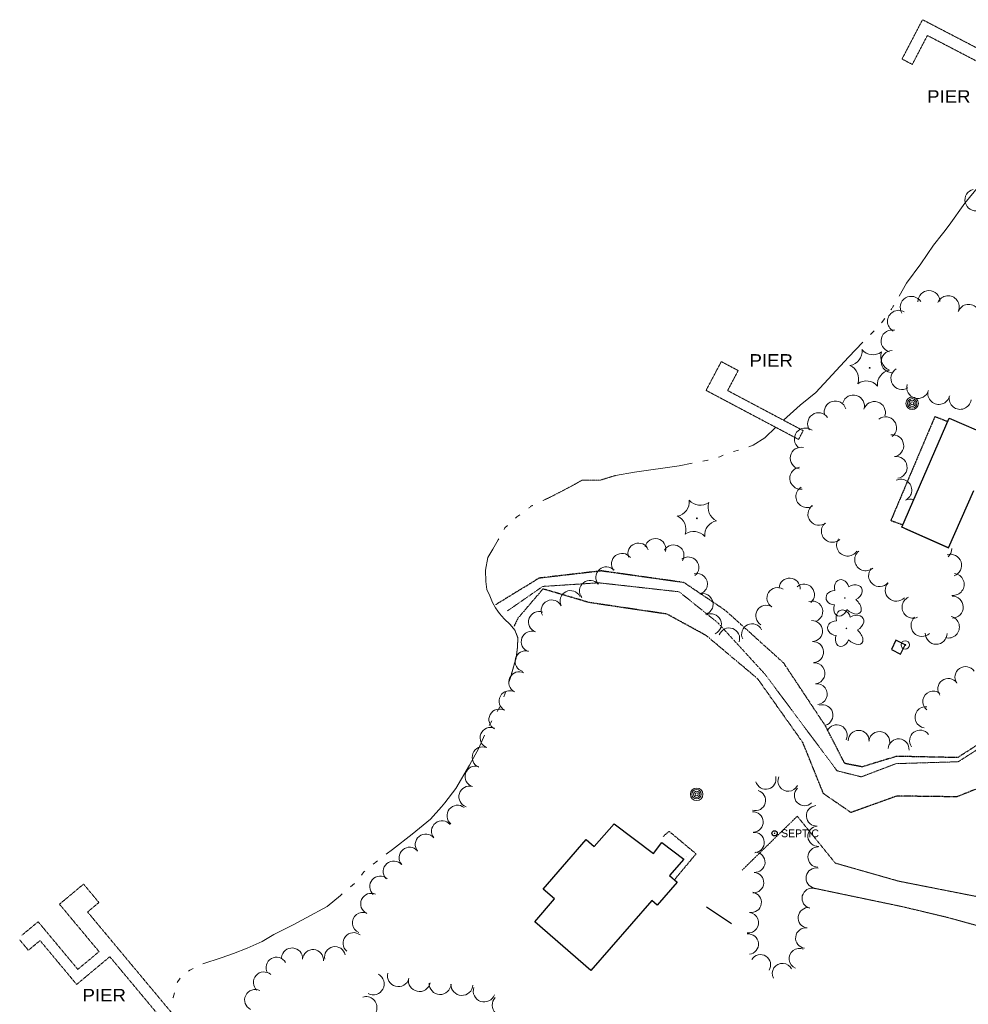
# Model space of a CAD drawing. Extents: x 386588 to 390135, y 96998 to 113606.
# Tile 45 of 91: x 387665 to 388029, y 102005 to 102382. Entities that reach past the tile are written whole.
import ezdxf
from ezdxf.enums import TextEntityAlignment as Align

# ---------------------------------------------------------------- set-up
doc = ezdxf.new("R2010")
doc.units = 0
doc.header["$MEASUREMENT"] = 0
for name, pattern in [('Echnl', [0.4, 0.145, -0.02, 0.01, -0.02, 0.01, -0.02, 0.01, -0.02, 0.145]), ('Wisdot3', [0.1875, 0.125, -0.0625]), ('Wisdot6', [0.375, 0.125, -0.0625, 0.03125, -0.0625, 0.03125, -0.0625])]:
    doc.linetypes.add(name, pattern=pattern)
for name, color, linetype, lineweight in [('E_BLD', 241, 'Continuous', 25), ('E_DWY', 2, 'Wisdot3', 15), ('E_LAND_Vegetation', 3, 'Continuous', 15), ('E_MISCPROP', 30, 'Continuous', 15), ('E_MISCPROP_HvyDash', 241, 'Wisdot3', 25), ('E_MISCPROP_Septic', 241, 'Continuous', 15), ('E_MISCPROP_Well', 4, 'Continuous', 15), ('E_STRUCT_Pier', 7, 'Wisdot3', 25), ('E_WTR', 4, 'Wisdot6', 15), ('E_WTR_Channel', 4, 'Echnl', 15), ('E_WTR_Dock_Pier', 4, 'Wisdot3', 15), ('E_WTR_Edge', 4, 'Echnl', 25), ('E_WTR_Elevations', 4, 'Continuous', 15), ('Level 12', 241, 'Continuous', 25)]:
    doc.layers.add(name, color=color, linetype=linetype, lineweight=lineweight)
doc.styles.add('Style-dot_font5', font='dot_font5.shx')

# ---------------------------------------------------------------- blocks, each defined once
blk = doc.blocks.new('PIER')
at = {"layer": 'E_STRUCT_Pier', "style": 'Style-dot_font5', "width": 1.111111}
blk.add_text('PIER', height=10.8, dxfattribs=at).set_placement((-16.77, -5.4))
blk = doc.blocks.new('CTRE')
at = {"layer": 'E_LAND_Vegetation'}
blk.add_circle((0, 0), 0.223, dxfattribs=at)
for centre, start, end in [((-11.97, 8.96), 280.2067, 5.9716), ((1.81, 14.92), 220.2113, 305.9762), ((13.83, 5.89), 160.2113, 245.9762), ((-13.83, -5.9), 340.2113, 65.9762), ((-1.81, -14.93), 40.2113, 125.9762)]:
    blk.add_arc(centre, 7.87, start, end, dxfattribs=at)
at = {"layer": 'E_LAND_Vegetation', "extrusion": (0, 0, -1)}
blk.add_arc((-12.03, -9.04), 7.87, 354.0728, 79.7489, dxfattribs=at)
blk = doc.blocks.new('POLE')
at = {"layer": 'E_MISCPROP'}
for radius in [4.46, 3.35, 2.23, 1.12]:
    blk.add_circle((0, 0), radius, dxfattribs=at)
blk = doc.blocks.new('DTRE')
at = {"layer": 'E_LAND_Vegetation'}
blk.add_circle((-0.18, 0), 0.183, dxfattribs=at)
for centre, major_axis, ratio in [((-1.87, 5.32), (1.36, -4.98), 0.782863), ((4.06, 2.74), (-5.27, -2.93), 0.691916), ((-5.87, 0.15), (4.93, -0.12), 0.832022), ((-2.49, -5.24), (1.8, 4.86), 0.716896), ((3.54, -3.71), (-5.01, 4.58), 0.560249)]:
    blk.add_ellipse(centre, major_axis=major_axis, ratio=ratio, start_param=1.570796, end_param=4.712389, dxfattribs=at)
blk = doc.blocks.new('WELL')
at = {"layer": 'E_MISCPROP_Well'}
for radius in [4, 0.5]:
    blk.add_circle((0, 0), radius, dxfattribs=at)

msp = doc.modelspace()

# ---------------------------------------------------------------- linework, layer by layer
at = {"layer": 'E_BLD', "ltscale": 5}
for p, q in [((388003.03, 102187.61), (388021.27, 102229.39)), ((388021.27, 102229.39), (388021.27, 102229.39)), ((388021.27, 102229.39), (388058.32, 102213.22)), ((388020.96, 102179.71), (388030.7, 102201.6)), ((388020.96, 102179.71), (388003.03, 102187.61)), ((388004.64, 102186.9), (388020.96, 102179.71)), ((388000.8, 102144.22), (387999.1, 102140.67)), ((388004.38, 102142.46), (388000.8, 102144.22)), ((387999.1, 102140.67), (388002.62, 102138.91)), ((388002.62, 102138.91), (388004.38, 102142.46)), ((387885.21, 102065.15), (387892.84, 102073.92)), ((387892.84, 102073.92), (387907.9, 102062.52)), ((387865.65, 102048.86), (387882.14, 102067.82)), ((387882.14, 102067.82), (387882.14, 102067.82)), ((387882.14, 102067.82), (387885.21, 102065.15)), ((387885.21, 102065.15), (387885.21, 102065.15)), ((387907.9, 102062.52), (387911.11, 102066.76)), ((387911.11, 102066.76), (387919.51, 102060.4)), ((387919.51, 102060.4), (387914.01, 102054.08)), ((387920.41, 102061.44), (387920.41, 102061.44)), ((387914.01, 102054.08), (387914.01, 102054.08)), ((387914.01, 102054.08), (387916.95, 102051.53)), ((387869.97, 102045.1), (387865.65, 102048.86)), ((387916.95, 102051.53), (387909.32, 102042.76)), ((387862.39, 102036.38), (387869.97, 102045.1)), ((387869.97, 102045.1), (387869.97, 102045.1)), ((387907.28, 102044.53), (387883.9, 102017.66)), ((387909.32, 102042.76), (387907.28, 102044.53)), ((387907.28, 102044.53), (387907.28, 102044.53)), ((387909.32, 102042.76), (387909.32, 102042.76)), ((387937.81, 102035.62), (387928.18, 102041.98)), ((387883.9, 102017.66), (387862.39, 102036.38)), ((387862.39, 102036.38), (387862.39, 102036.38))]:
    msp.add_line(p, q, dxfattribs=at)
at = {"layer": 'E_DWY', "flags": 128}
for points in [[(388001.92, 102051.9), (387977.58, 102058.83), (387963.01, 102076.8), (387941.91, 102056.15)], [(388069.63, 102013.34), (388067.79, 102015.96), (388064.54, 102019.6), (388059.64, 102023.26), (388053.01, 102026.93), (388044.65, 102030.47), (388031.74, 102034.95), (388020.24, 102038.1), (388003.33, 102042.13), (387968.56, 102049.39)], [(388001.92, 102051.9), (388035.21, 102045.35)]]:
    msp.add_lwpolyline(points, dxfattribs=at)
at = {"layer": 'E_LAND_Vegetation'}
for centre, radius, start, end in [((388031.46, 102312.96), 4.17, 103.6557, 283.6557), ((388006.72, 102271.79), 4.24, 31.4321, 211.4321), ((388013.48, 102273.99), 4.24, 0.0407, 180.0407), ((388020.84, 102272.02), 4.24, 337.0317, 157.0317), ((388028.7, 102268.71), 4.24, 338.2365, 158.2365), ((388001.86, 102266.43), 4.24, 60.4189, 240.4189), ((387999.36, 102258.91), 4.24, 75.2618, 255.2618), ((387999.44, 102251), 4.24, 91.5301, 271.5301), ((388003.16, 102244.58), 4.24, 121.0065, 301.0065), ((388009.21, 102241.11), 4.24, 164.3028, 344.3028), ((387984.53, 102233.98), 4.22, 342.8063, 162.8063), ((388017.3, 102238.85), 4.24, 166.9105, 346.9105), ((388025.42, 102236.96), 4.24, 171.2726, 351.2726), ((387977.58, 102231.71), 4.22, 16.5308, 196.5308), ((387992.59, 102231.49), 4.22, 342.8063, 162.8063), ((387971.19, 102227.21), 4.22, 34.5835, 214.5835), ((387996.87, 102225.64), 4.22, 307.6715, 127.6715), ((387966.11, 102221.36), 4.22, 52.7125, 232.7125), ((387999.58, 102218.79), 4.22, 278.9046, 98.9046), ((387964.53, 102214.01), 4.22, 78.4921, 258.4921), ((388000.89, 102210.46), 4.22, 278.9046, 98.9046), ((387964.39, 102206.33), 4.22, 97.0795, 277.0795), ((388002.69, 102201.71), 4.22, 295.2679, 115.2679), ((387966.7, 102199.32), 4.22, 122.2443, 302.2443), ((387971.34, 102192.5), 4.22, 127.4289, 307.4289), ((388006.29, 102194.08), 4.22, 71.8686, 115.2679), ((387976.48, 102186.01), 4.22, 131.7885, 311.7885), ((387902.14, 102177.46), 4.02, 20.775, 200.775), ((387908.64, 102179.16), 4.02, 346.7428, 166.7428), ((387915.59, 102176.73), 4.02, 328.6498, 148.6498), ((387982.3, 102180.71), 4.22, 146.3287, 326.3287), ((387895.83, 102173.49), 4.02, 36.9081, 216.9081), ((387989.25, 102175.1), 4.22, 129.7814, 309.7814), ((388021.77, 102172.96), 4.22, 288.4736, 108.4736), ((388017.99, 102179.39), 4.22, 311.8932, 359.6377), ((387921.27, 102172.14), 4.02, 309.0594, 129.0594), ((387889.86, 102168.36), 4.02, 41.8475, 221.8475), ((387924.57, 102165.84), 4.02, 285.6341, 105.6341), ((387994.57, 102168.99), 4.22, 138.8375, 318.8375), ((388022.76, 102165.64), 4.22, 263.3425, 83.3425), ((387883.59, 102163.19), 4.02, 39.5109, 219.5109), ((387960.09, 102164.03), 4.02, 356.7456, 176.7456), ((387965.59, 102161.72), 4.02, 311.045, 131.045), ((388000.96, 102163.4), 4.22, 137.2068, 317.2068), ((387876.11, 102159.24), 4.02, 26.547, 206.547), ((387926.74, 102158.09), 4.02, 285.6341, 105.6341), ((387955.43, 102160.38), 4.02, 57.5649, 237.5649), ((387868.91, 102155.65), 4.02, 26.547, 206.547), ((387968.79, 102155.25), 4.02, 289.5651, 109.5651), ((388007.39, 102156.89), 4.22, 114.5094, 294.5094), ((388022.39, 102156.97), 4.22, 270.9408, 90.9408), ((387864.04, 102151.24), 4.02, 69.6119, 249.6119), ((387929.91, 102150.39), 4.02, 294.8908, 114.8908), ((387951.15, 102153.62), 4.02, 58.9039, 238.9039), ((387945.72, 102146.53), 4.02, 25.5646, 205.5646), ((387968.7, 102147.76), 4.02, 272.3591, 92.3591), ((388010.84, 102149.93), 4.22, 132.674, 312.674), ((388020.94, 102149.29), 4.22, 254.9321, 74.9321), ((387861.24, 102143.7), 4.02, 69.6119, 249.6119), ((387936.92, 102144.92), 4.02, 340.3665, 160.3665), ((388016.28, 102146.92), 4.22, 179.243, 359.243), ((387969.08, 102139.69), 4.02, 273.5282, 93.5282), ((387858.89, 102136.16), 4.02, 74.0302, 254.0302), ((387969.62, 102131.58), 4.02, 276.1217, 96.1217), ((387856.45, 102128.12), 4.02, 62.9577, 242.9577), ((388027.47, 102130.11), 4.02, 34.3156, 214.3156), ((387970.48, 102123.58), 4.02, 276.1217, 96.1217), ((388020.9, 102125.56), 4.02, 35.9752, 215.9752), ((387852.76, 102120.91), 4.02, 61.1149, 241.1149), ((388015.15, 102120.75), 4.02, 51.1217, 231.1217), ((387848.87, 102113.86), 4.02, 61.1149, 241.1149), ((387972.67, 102115.5), 4.02, 286.3313, 106.3313), ((388012.19, 102114.71), 4.02, 82.8514, 262.8514), ((387845.49, 102106.83), 4.02, 67.8748, 247.8748), ((387978.13, 102107.82), 4.02, 334.06, 154.06), ((387986.53, 102105.67), 4.02, 359.124, 179.124), ((387994.46, 102105.25), 4.02, 355.9018, 175.9018), ((388010.09, 102105.78), 4.02, 36.3069, 216.3069), ((388001.85, 102102.43), 4.02, 355.5579, 175.5579), ((387842.46, 102099.37), 4.02, 67.8748, 247.8748), ((387839.72, 102091.99), 4.02, 72.8681, 252.8681), ((387950.96, 102091.03), 3.91, 194.7387, 14.7387), ((387959.52, 102090.26), 3.91, 154.5106, 334.5106), ((387837.35, 102084.3), 4.02, 72.8681, 252.8681), ((387946.96, 102082.83), 3.91, 254.3287, 74.3287), ((387965.81, 102084.7), 3.91, 133.6451, 313.6451), ((387832.79, 102076.98), 4.02, 51.2854, 231.2854), ((387970.4, 102076.95), 3.91, 94.4391, 274.4391), ((387826.86, 102071.04), 4.02, 39.3592, 219.3592), ((387946.03, 102074.58), 3.91, 272.848, 92.848), ((387971, 102069.15), 3.91, 94.4391, 274.4391), ((387820.63, 102065.94), 4.02, 39.1799, 219.1799), ((387946.46, 102066.72), 3.91, 274.4411, 94.4411), ((387814.44, 102060.89), 4.02, 40.9457, 220.9457), ((387971.02, 102061.16), 3.91, 89.0357, 269.0357), ((387808.36, 102055.62), 4.02, 40.9457, 220.9457), ((387946.76, 102059.17), 3.91, 266.3072, 86.3072), ((387970.3, 102053.1), 3.91, 79.9401, 259.9401), ((387803.17, 102049.83), 4.02, 48.7782, 228.7782), ((387946.26, 102051.37), 3.91, 266.3072, 86.3072), ((387968.76, 102045.33), 3.91, 76.6526, 256.6526), ((387799.71, 102043.22), 4.02, 65.1649, 245.1649), ((387945.36, 102043.77), 3.91, 261.0926, 81.0926), ((387967.26, 102037.87), 3.91, 82.8805, 262.8805), ((387796.52, 102035.93), 4.02, 67.872, 247.872), ((387944.27, 102035.96), 3.91, 263.1278, 83.1278), ((387966.29, 102030.1), 3.91, 82.8805, 262.8805), ((387792.95, 102028.17), 4.02, 51.2906, 231.2906), ((387944.25, 102027.78), 3.91, 275.8352, 95.8352), ((387769.4, 102022.3), 4.02, 355.6344, 175.6344), ((387777.42, 102021.69), 4.02, 355.6344, 175.6344), ((387785.86, 102022.82), 4.02, 11.909, 191.909), ((387963.84, 102022.23), 3.91, 67.4069, 247.4069), ((387763.44, 102018.75), 4.02, 29.5797, 209.5797), ((387948.9, 102019.84), 3.91, 327.8053, 147.8053), ((387957.36, 102016.5), 3.91, 26.7424, 206.7424), ((387758.6, 102013.11), 4.02, 48.749, 228.749), ((387800.51, 102012.52), 4.19, 241.8922, 61.8922), ((387810.12, 102015.67), 4.19, 165.5526, 345.5526), ((387818.18, 102013.8), 4.19, 168.2498, 348.2498), ((387826.13, 102012.67), 4.19, 177.4696, 357.4696), ((387834.49, 102012.3), 4.19, 177.4696, 357.4696), ((387843.03, 102009.79), 4.19, 160.659, 340.659), ((387755.24, 102006.37), 4.02, 63.9335, 243.9335), ((387797.76, 102003.49), 4.19, 287.8283, 107.8283), ((387850.3, 102004.45), 4.19, 137.149, 317.149)]:
    msp.add_arc(centre, radius, start, end, dxfattribs=at)
at = {"layer": 'E_MISCPROP_HvyDash', "flags": 128}
for points in [[(388020.65, 102227.99), (388015.74, 102229.94), (387998.88, 102190.13), (388003.41, 102188.51)], [(387915.92, 102052.42), (387924.23, 102062.36), (387913.9, 102071), (387911.67, 102069.05)]]:
    msp.add_lwpolyline(points, dxfattribs=at)
at = {"layer": 'E_MISCPROP_Septic'}
msp.add_circle((387954.33, 102070.25), 0.125, dxfattribs=at)
at = {"layer": 'E_WTR', "flags": 128}
for points in [[(387998.92, 102270.85), (388000.01, 102272.6)], [(387865.45, 102197.73), (387868.97, 102199.38), (387876.31, 102203.21), (387880.45, 102205.52), (387887.29, 102205.52), (387893.32, 102207.38)], [(387859.97, 102194.84), (387861.03, 102195.65), (387861.7, 102195.96)], [(387852.56, 102128.48), (387853.32, 102130.78), (387855.32, 102137.57), (387855.8, 102141.59), (387855.92, 102145.19), (387854.83, 102148.09)], [(387800.53, 102058.42), (387801.07, 102058.87), (387802.16, 102059.7)]]:
    msp.add_lwpolyline(points, dxfattribs=at)
at = {"layer": 'E_WTR_Channel', "flags": 128}
msp.add_lwpolyline([(388041.21, 102108.21), (388024.7, 102097.67), (388000.88, 102096.95), (387987.55, 102091.88), (387978.26, 102094.22), (387950.66, 102131.22), (387932.61, 102150.91), (387917.77, 102162.8), (387886.91, 102166.25), (387865.45, 102164.86), (387851.99, 102155.52)], dxfattribs=at)
at = {"layer": 'E_WTR_Dock_Pier', "flags": 128}
for points in [[(388058.32, 102357.43), (388011.02, 102382.05), (388003.17, 102366.97), (388007.11, 102364.92), (388012.88, 102376), (388056.24, 102353.43)], [(387965.29, 102224.56), (387936.32, 102239.92), (387940.38, 102247.59), (387933.9, 102251.02), (387928.06, 102239.99), (387963.51, 102221.2)]]:
    msp.add_lwpolyline(points, close=True, dxfattribs=at)
msp.add_lwpolyline([(387665.01, 102029.41), (387668.34, 102025.42), (387672.81, 102029.15), (387686.83, 102012.34), (387699.55, 102022.95), (387724.7, 101992.8), (387728.1, 101995.64), (387691.02, 102040.1), (387695.37, 102043.73), (387689.49, 102050.78), (387680.26, 102043.08), (387695.42, 102024.9), (387687.28, 102018.12), (387672.07, 102036.36), (387665.77, 102031.11)], dxfattribs=at)
at = {"layer": 'E_WTR_Edge', "flags": 128}
for points in [[(388040.37, 102109.51), (388024.5, 102099.26), (388001.1, 102099.74), (387987.86, 102095.72), (387981.23, 102097.01), (387973.78, 102111.47), (387957.85, 102135.48), (387935.58, 102155.57), (387919.59, 102166.34), (387887.88, 102170.8), (387864.06, 102168.03), (387847.36, 102157.81)], [(388043.64, 102091.96), (388024.14, 102084.23), (388001.14, 102084.52), (387983.58, 102078.21), (387973.04, 102085.48), (387965.2, 102104.97), (387947.9, 102129.41), (387928.14, 102146.02), (387913.12, 102154.25), (387883.27, 102158.68), (387865.54, 102163.91), (387855.97, 102152.7), (387854.47, 102149.58)]]:
    msp.add_lwpolyline(points, dxfattribs=at)
at = {"layer": 'E_WTR_Elevations', "flags": 128}
for points in [[(388019.16, 102300.56), (388021.25, 102303.29), (388027.23, 102311.72), (388032.57, 102318.25), (388036.9, 102324.53)], [(388002.11, 102276.14), (388004.91, 102281.11), (388010.32, 102288.43), (388015.27, 102295.66), (388018.72, 102299.98), (388019.16, 102300.56)], [(387995.28, 102265.88), (387996.53, 102267.51)], [(387991.09, 102261.35), (387992.54, 102262.82)], [(387967.49, 102237.01), (387970.19, 102239.18), (387982.61, 102252.75), (387988.2, 102258.43)], [(387957.7, 102228.59), (387964.13, 102234.32), (387967.49, 102237.01)], [(387944.41, 102218.37), (387946.12, 102219.05), (387950.62, 102221.85), (387954.76, 102225.84)], [(387932.79, 102214.37), (387933.39, 102214.54), (387934.68, 102215.17)], [(387938.53, 102216.56), (387940.53, 102217.03)], [(387893.32, 102207.38), (387900.59, 102208.61), (387917.79, 102211.14), (387922.77, 102212.08)], [(387926.81, 102212.86), (387928.78, 102213.25), (387928.83, 102213.27)], [(387855.06, 102191.03), (387855.58, 102191.5), (387856.67, 102192.33)], [(387850.65, 102186.69), (387850.99, 102187.3), (387852.01, 102188.23)], [(387848.28, 102155.36), (387847.39, 102156.68), (387846.24, 102158.71), (387845.25, 102161.22), (387844, 102163.65), (387843.62, 102166.81), (387843.55, 102171.12), (387844.37, 102175.96), (387846.31, 102179.17), (387848.42, 102182.72), (387848.62, 102183.07)], [(387887.58, 102170.8), (387888.19, 102170.77), (387889.58, 102170.43)], [(387852.56, 102128.48), (387853.32, 102130.78), (387855.32, 102137.57), (387855.8, 102141.59), (387855.92, 102145.19), (387854.83, 102148.09), (387852.94, 102150.27), (387850.64, 102152.41), (387848.89, 102154.47), (387848.28, 102155.36)], [(387850.61, 102122.57), (387851.26, 102124.54)], [(387847.98, 102116.97), (387849, 102118.78)], [(387844.93, 102111.55), (387845.95, 102113.36)], [(387827.94, 102081.99), (387832.12, 102087.44), (387837.34, 102096.34), (387840.94, 102102.93), (387843.18, 102107.8)], [(387805.46, 102062.22), (387807.84, 102064.04), (387815.42, 102069.94), (387822.48, 102075.67), (387826.69, 102080.38), (387827.94, 102081.99)], [(387796.01, 102054.21), (387796.95, 102055.49), (387797.33, 102055.8)], [(387791.78, 102049.71), (387793.36, 102051.05)], [(387762.9, 102031.74), (387769.78, 102035.19), (387774.75, 102037.9), (387782.85, 102042.18), (387787.9, 102046.42), (387788.61, 102047.03)], [(387735.22, 102020.29), (387742.22, 102022.49), (387747, 102024.13), (387752.15, 102026.25), (387757.99, 102028.83), (387762.43, 102031.5), (387762.9, 102031.74)], [(387729.69, 102017.46), (387730.23, 102017.85), (387731.5, 102018.47)], [(387725.33, 102013.14), (387726.56, 102014.8)], [(387723.7, 102007.16), (387723.81, 102007.32), (387724.33, 102009.12)]]:
    msp.add_lwpolyline(points, dxfattribs=at)
at = {"layer": 'Level 12'}
msp.add_circle((387954.33, 102070.25), 1, dxfattribs=at)

# ---------------------------------------------------------------- block references
at = {"layer": 'E_LAND_Vegetation'}
for name, p, xscale, yscale, zscale in [('CTRE', (387990.78, 102248.64), 0.7108526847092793, 0.7108526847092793, 0.7108526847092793), ('CTRE', (387924.57, 102190.95), 0.7108526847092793, 0.7108526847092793, 0.7108526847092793), ('DTRE', (387981.36, 102160.43), 0.6769248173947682, 0.6769248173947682, 0.6769248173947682), ('DTRE', (387981.97, 102148.79), 0.6769248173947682, 0.6769248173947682, 0.6769248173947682)]:
    msp.add_blockref(name, p, dxfattribs=dict(at, xscale=xscale, yscale=yscale, zscale=zscale))
at = {"layer": 'E_MISCPROP', "xscale": 0.5377037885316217, "yscale": 0.5377037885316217, "zscale": 0.5377037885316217}
for p in [(388007.06, 102235.02), (387924.44, 102085.21)]:
    msp.add_blockref('POLE', p, dxfattribs=at)
at = {"layer": 'E_MISCPROP_Well', "xscale": 0.3999999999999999, "yscale": 0.3999999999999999, "zscale": 0.3999999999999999}
msp.add_blockref('WELL', (388004.38, 102142.46), dxfattribs=at)
at = {"layer": 'E_STRUCT_Pier', "xscale": 0.4444444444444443, "yscale": 0.4444444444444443, "zscale": 0.4444444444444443}
for p in [(388020.23, 102352.64), (387952.16, 102251.47), (387696.53, 102008.21)]:
    msp.add_blockref('PIER', p, dxfattribs=at)

# ---------------------------------------------------------------- texts
at = {"layer": 'E_MISCPROP_Septic', "style": 'Style-dot_font5'}
msp.add_text('SEPTIC', height=3, dxfattribs=at).set_placement((387956.83, 102070.25), align=Align.MIDDLE_LEFT)

doc.saveas('drawing.dxf')
